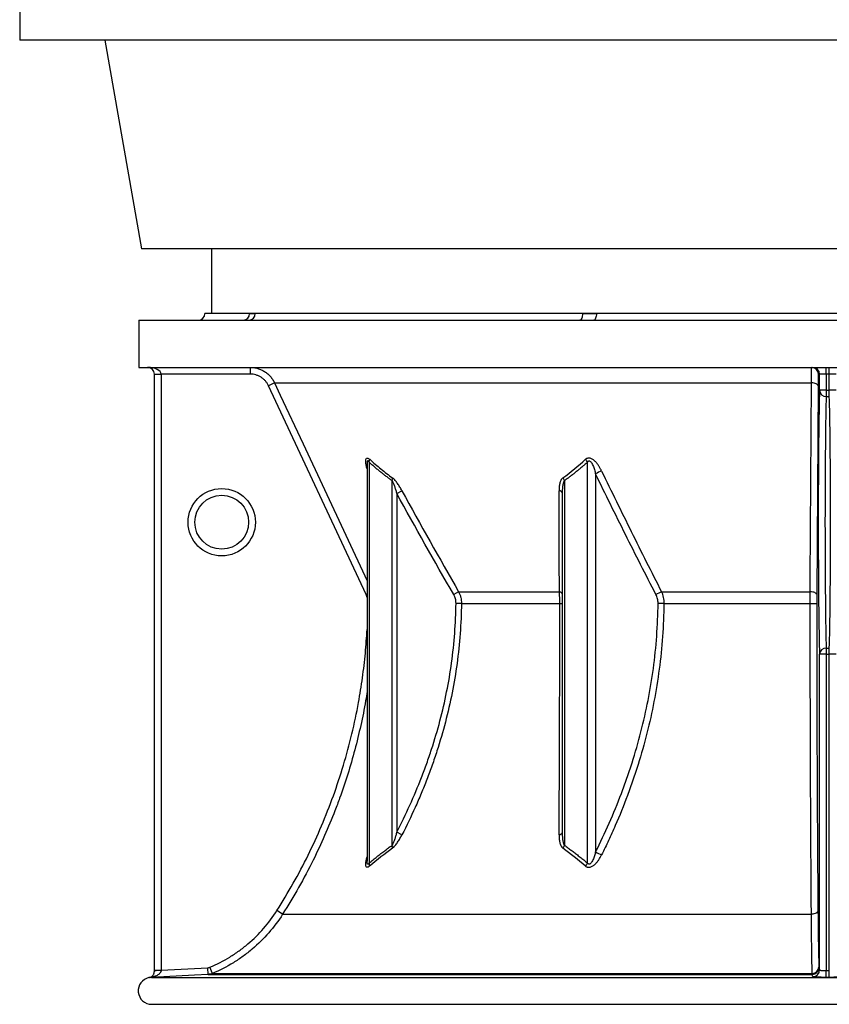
# Model space of a CAD drawing. Header units: millimetres. Extents: x 1979 to 3209, y 561 to 4041.
# Tile 1 of 8: x 1994 to 2595, y 561 to 1292. Entities that reach past the tile are written whole.
import ezdxf

# ---------------------------------------------------------------- set-up
doc = ezdxf.new("R2010")
doc.units = ezdxf.units.MM

msp = doc.modelspace()

# ---------------------------------------------------------------- linework, layer by layer
at = {"color": 7, "linetype": 'Continuous', "lineweight": 25}
for p, q in [((1993.53, 1306.67), (1993.53, 1276.67)), ((3193.53, 1276.67), (1993.53, 1276.67)), ((2056.72, 1276.67), (2084.03, 1121.78)), ((3103.03, 1121.78), (2084.03, 1121.78)), ((2136.03, 1121.78), (2136.03, 1073.78)), ((2082.03, 1068.78), (2082.03, 1033.78)), ((2082.03, 1068.78), (2593.53, 1068.78)), ((2164.13, 1073.78), (2131.03, 1073.78)), ((2168.4, 1073.78), (2164.13, 1073.78)), ((2411.39, 1073.78), (2168.4, 1073.78)), ((2421.71, 1073.78), (2411.39, 1073.78)), ((2765.34, 1073.78), (2421.71, 1073.78)), ((2593.53, 1068.78), (3105.03, 1068.78)), ((2082.03, 1033.78), (3105.03, 1033.78)), ((2164.65, 1033.78), (2164.65, 1028.78)), ((2592.4, 1028.78), (2592.4, 1033.78)), ((2594.65, 1028.78), (2594.65, 1033.78)), ((2093.53, 1028.78), (2098.53, 1028.78)), ((2093.53, 586.15), (2093.53, 1028.78)), ((2164.65, 1028.78), (2098.53, 1028.78)), ((2098.53, 1028.78), (2098.53, 586.15)), ((2587.4, 1028.78), (2586.51, 1028.78)), ((2592.4, 1028.78), (2587.4, 1028.78)), ((2587.4, 1016.86), (2587.4, 1028.78)), ((2594.65, 1028.78), (2592.4, 1028.78)), ((2592.4, 1028.78), (2592.4, 1016.86)), ((2599.65, 1028.78), (2594.65, 1028.78)), ((2594.65, 1016.86), (2594.65, 1028.78)), ((2182.79, 1022.23), (2178.26, 1020.12)), ((2250.69, 865.03), (2178.26, 1020.12)), ((2182.79, 1022.23), (2581.46, 1022.23)), ((2586.32, 1020.12), (2585.31, 865.03)), ((2592.4, 1016.86), (2587.4, 1016.86)), ((2592.4, 1016.86), (2592.4, 1012.19)), ((2592.4, 1016.86), (2594.65, 1016.86)), ((2594.65, 1012.19), (2594.65, 1016.86)), ((2599.65, 1016.86), (2594.65, 1016.86)), ((2592.4, 1012.19), (2594.65, 1012.19)), ((2251.46, 961.97), (2251.46, 667.12)), ((2251.5, 961.87), (2251.5, 962.1)), ((2252.93, 963.38), (2252.93, 665.73)), ((2415.09, 665.73), (2415.09, 963.38)), ((2421.12, 954.66), (2421.12, 673.91)), ((2269.96, 678.82), (2269.96, 949.65)), ((2398.05, 949.65), (2398.05, 678.82)), ((2273.5, 940.07), (2277.33, 942.18)), ((2273.5, 940.07), (2273.5, 688.68)), ((2396.58, 688.68), (2396.58, 940.07)), ((2319.42, 867.14), (2315.75, 865.03)), ((2319.42, 867.14), (2394.25, 867.14)), ((2470.11, 867.14), (2580.49, 867.14)), ((2321.53, 858.51), (2317.49, 858.55)), ((2321.53, 858.51), (2394.54, 858.51)), ((2471.82, 858.51), (2580.49, 858.51)), ((2592.4, 820.71), (2587.4, 820.71)), ((2587.4, 586.29), (2587.4, 820.71)), ((2592.4, 825.38), (2592.4, 820.71)), ((2592.4, 825.38), (2594.65, 825.38)), ((2592.4, 820.71), (2594.65, 820.71)), ((2592.4, 820.71), (2592.4, 585.78)), ((2594.65, 820.71), (2594.65, 825.38)), ((2599.65, 820.71), (2594.65, 820.71)), ((2594.65, 585.78), (2594.65, 820.71)), ((2277.37, 686.67), (2273.5, 688.68)), ((2188.74, 627.66), (2184.53, 630.34)), ((2188.74, 627.66), (2581.36, 627.66)), ((2093.53, 586.15), (2098.53, 586.15)), ((2098.53, 586.15), (2133.13, 587.96)), ((2133.4, 582.97), (2133.13, 587.96)), ((2136.76, 583.74), (2134.82, 588.35)), ((2586.95, 587.96), (2587.4, 586.29)), ((2592.4, 580.78), (2592.4, 585.78)), ((2592.4, 585.78), (2594.65, 585.78)), ((2594.65, 580.78), (2594.65, 585.78)), ((2091.4, 580.77), (2091.4, 580.84)), ((2091.4, 580.77), (3095.65, 580.77)), ((2133.4, 582.97), (2581.96, 582.97)), ((2136.76, 583.74), (2581.98, 583.74)), ((2594.65, 580.78), (2592.4, 580.78)), ((2092.03, 560.78), (3095.03, 560.78))]:
    msp.add_line(p, q, dxfattribs=at)
at = {"color": 1, "linetype": 'Continuous', "lineweight": 25}
for p, q in [((2251.46, 865.39), (2250.69, 865.03)), ((2251.46, 862.91), (2250.69, 865.03)), ((2091.48, 560.78), (3095.57, 560.78))]:
    msp.add_line(p, q, dxfattribs=at)
at = {"color": 7, "linetype": 'Continuous', "lineweight": 25, "flags": 128}
for points in [[(2411.39, 1073.78), (2411.35, 1072.81), (2411.24, 1071.87), (2411.05, 1071), (2410.81, 1070.25), (2410.51, 1069.62), (2410.17, 1069.16), (2409.8, 1068.88), (2409.42, 1068.78)], [(2421.71, 1073.78), (2421.68, 1072.81), (2421.57, 1071.87), (2421.4, 1071), (2421.17, 1070.25), (2420.89, 1069.62), (2420.56, 1069.16), (2420.22, 1068.88), (2419.85, 1068.78)], [(2580.49, 867.14), (2580.54, 876.2), (2580.77, 912.44), (2581.46, 1022.23)], [(2586.32, 1020.12), (2586.22, 1020.52), (2585.94, 1020.91), (2585.49, 1021.27), (2584.88, 1021.59), (2584.15, 1021.85), (2583.32, 1022.05), (2582.41, 1022.18), (2581.46, 1022.23)], [(2585.31, 865.03), (2585.21, 865.43), (2584.93, 865.81), (2584.49, 866.17), (2583.89, 866.49), (2583.16, 866.75), (2582.33, 866.95), (2581.43, 867.08), (2580.49, 867.14)], [(2471.82, 858.51), (2471.29, 858.51), (2470.75, 858.51), (2470.19, 858.52), (2469.63, 858.53), (2469.08, 858.53), (2468.54, 858.54), (2468.01, 858.54), (2467.52, 858.55)], [(2586.24, 630.34), (2586.13, 629.83), (2585.85, 629.34), (2585.4, 628.88), (2584.8, 628.48), (2584.06, 628.15), (2583.22, 627.89), (2582.31, 627.73), (2581.36, 627.66)], [(2133.4, 582.97), (2123.41, 582.44), (2091.4, 580.77)], [(2582.41, 581.29), (2582.27, 581.82), (2581.96, 582.97)]]:
    msp.add_lwpolyline(points, dxfattribs=at)
at = {"color": 1, "linetype": 'Continuous', "lineweight": 25, "flags": 128}
msp.add_lwpolyline([(2182.79, 1022.23), (2187.02, 1013.17), (2203.94, 976.93), (2251.46, 875.17)], dxfattribs=at)
at = {"color": 7, "linetype": 'Continuous', "lineweight": 25}
for radius in [25, 20]:
    msp.add_circle((2143.53, 918.78), radius, dxfattribs=at)
for centre, radius, start, end in [((2126.03, 1073.78), 5, 270, 0), ((2159.3, 1073.61), 4.83, 272.20417, 2.04636), ((2163.6, 1073.59), 4.81, 272.51273, 2.30956), ((2088.53, 1028.78), 5, 0, 90), ((2581.51, 1028.78), 5, 359.99721, 89.99721), ((2582.4, 1028.78), 5, 359.99721, 89.99721), ((2592.27, 1017.06), 4.87, 182.35057, 271.54987), ((2248.54, 965.47), 4.86, 334.57497, 0.32449), ((2407.94, 960.13), 7.85, 24.5256, 43.1725), ((2265.02, 951.52), 5.28, 339.28826, 2.65362), ((2390.89, 947.04), 7.62, 20.05061, 38.31611), ((2431.32, 938.79), 18.86, 107.58812, 122.73188), ((2393.79, 939.29), 2.91, 15.6687, 85.73239), ((2393.88, 864.38), 2.78, 13.35807, 82.36205), ((2476.25, 849.94), 18.27, 109.6585, 124.30635), ((2394.86, 889.89), 31.39, 269.40188, 273.14133), ((2581.62, 993.15), 134.65, 269.51927, 271.56456), ((2592.27, 820.51), 4.87, 88.45013, 177.64943), ((2393.86, 689.51), 2.85, 273.3263, 342.95089), ((2265.02, 676.96), 5.28, 357.19494, 20.63356), ((2390.89, 681.42), 7.62, 321.70268, 340.03206), ((2431.29, 689.15), 18.32, 236.28362, 251.92407), ((2248.44, 663.76), 4.9, 356.41808, 23.64), ((2407.89, 668.73), 7.79, 317.42682, 337.35785), ((2097.27, 567.47), 18.38, 86.14189, 101.75916), ((2581.95, 587.97), 5, 270.08777, 359.9146), ((2582.09, 588.58), 4.84, 268.65081, 357.2342), ((2582.4, 586.29), 5, 270.08018, 359.91458), ((2091.53, 570.78), 10, 101.54162, 269.75722), ((2091.24, 577.1), 3.74, 87.60047, 107.88744), ((2092.03, 688.78), 128, 269.75722, 270)]:
    msp.add_arc(centre, radius, start, end, dxfattribs=at)
for centre, major_axis, ratio, start_param, end_param in [((2088.53, 1028.78), (10, 0), 0.5, 0, 1.570796), ((2587.92, 918.78), (0, 105), 0.013964, 0.365207, 2.776385), ((2592.92, 918.78), (0, 100), 0.014662, 0.365207, 2.776385), ((2594.13, 918.78), (0, 100), 0.014662, 3.5068, 5.917978)]:
    msp.add_ellipse(centre, major_axis=major_axis, ratio=ratio, start_param=start_param, end_param=end_param, dxfattribs=at)
for points, knots in [([(2164.13, 1073.78), (2164.47, 1073.78), (2164.82, 1073.75), (2165.52, 1073.7), (2165.88, 1073.68), (2166.59, 1073.68), (2166.95, 1073.7), (2167.67, 1073.75), (2168.04, 1073.78), (2168.4, 1073.78)], [0, 0, 0, 0, 0.25, 0.25, 0.5, 0.5, 0.75, 0.75, 1, 1, 1, 1]), ([(2411.39, 1073.78), (2412.24, 1073.78), (2413.1, 1073.75), (2414.82, 1073.7), (2415.67, 1073.68), (2417.4, 1073.68), (2418.26, 1073.7), (2419.98, 1073.75), (2420.85, 1073.78), (2421.71, 1073.78)], [0, 0, 0, 0, 0.25, 0.25, 0.5, 0.5, 0.75, 0.75, 1, 1, 1, 1]), ([(2164.65, 1033.78), (2165.61, 1033.78), (2166.55, 1033.71), (2168.41, 1033.45), (2169.33, 1033.25), (2170.7, 1032.85), (2171.15, 1032.7), (2172.04, 1032.37), (2172.48, 1032.19), (2173.77, 1031.61), (2174.6, 1031.16), (2175.79, 1030.41), (2176.18, 1030.14), (2176.94, 1029.57), (2177.32, 1029.28), (2178.4, 1028.35), (2179.07, 1027.69), (2180.31, 1026.27), (2180.88, 1025.52), (2181.66, 1024.33), (2181.91, 1023.92), (2182.37, 1023.09), (2182.59, 1022.67), (2182.79, 1022.23)], [0, 0, 0, 0, 0.125, 0.125, 0.25, 0.25, 0.3125, 0.3125, 0.375, 0.375, 0.5, 0.5, 0.5625, 0.5625, 0.625, 0.625, 0.75, 0.75, 0.875, 0.875, 0.9375, 0.9375, 1, 1, 1, 1]), ([(2581.46, 1022.23), (2581.46, 1023.1), (2581.46, 1023.92), (2581.46, 1025.5), (2581.46, 1026.25), (2581.47, 1027.32), (2581.47, 1027.66), (2581.47, 1028.33), (2581.47, 1028.65), (2581.47, 1029.57), (2581.48, 1030.14), (2581.48, 1030.89), (2581.48, 1031.13), (2581.48, 1031.59), (2581.49, 1031.8), (2581.49, 1032.39), (2581.49, 1032.71), (2581.5, 1033.24), (2581.5, 1033.44), (2581.51, 1033.65), (2581.51, 1033.7), (2581.51, 1033.76), (2581.51, 1033.78), (2581.51, 1033.78)], [0, 0, 0, 0, 0.125, 0.125, 0.25, 0.25, 0.3125, 0.3125, 0.375, 0.375, 0.5, 0.5, 0.5625, 0.5625, 0.625, 0.625, 0.75, 0.75, 0.875, 0.875, 0.9375, 0.9375, 1, 1, 1, 1]), ([(2178.26, 1020.12), (2177.96, 1020.77), (2177.61, 1021.4), (2176.83, 1022.59), (2176.4, 1023.15), (2175.47, 1024.21), (2174.97, 1024.71), (2174.15, 1025.4), (2173.87, 1025.63), (2173.3, 1026.05), (2173.01, 1026.25), (2172.11, 1026.82), (2171.49, 1027.15), (2170.53, 1027.59), (2170.2, 1027.73), (2169.53, 1027.97), (2169.19, 1028.09), (2167.48, 1028.58), (2166.09, 1028.78), (2164.65, 1028.78)], [0, 0, 0, 0, 0.125, 0.125, 0.25, 0.25, 0.375, 0.375, 0.4375, 0.4375, 0.5, 0.5, 0.625, 0.625, 0.6875, 0.6875, 0.75, 0.75, 1, 1, 1, 1]), ([(2586.51, 1028.78), (2586.5, 1028.78), (2586.49, 1028.73), (2586.47, 1028.53), (2586.46, 1028.38), (2586.45, 1027.98), (2586.44, 1027.74), (2586.42, 1027.3), (2586.42, 1027.14), (2586.41, 1026.8), (2586.41, 1026.62), (2586.39, 1026.05), (2586.39, 1025.63), (2586.37, 1024.94), (2586.37, 1024.7), (2586.36, 1024.19), (2586.36, 1023.93), (2586.34, 1022.6), (2586.33, 1021.42), (2586.32, 1020.12)], [0, 0, 0, 0, 0.125, 0.125, 0.25, 0.25, 0.375, 0.375, 0.4375, 0.4375, 0.5, 0.5, 0.625, 0.625, 0.6875, 0.6875, 0.75, 0.75, 1, 1, 1, 1]), ([(2253.4, 965.5), (2256.14, 963.03), (2258.92, 960.64), (2264.55, 956.06), (2267.4, 953.86), (2270.3, 951.77)], [0, 0, 0, 0, 0.5, 0.5, 1, 1, 1, 1]), ([(2425.62, 956.77), (2425.31, 957.42), (2424.98, 958.05), (2424.29, 959.31), (2423.92, 959.92), (2423.13, 961.14), (2422.72, 961.73), (2421.82, 962.88), (2421.33, 963.45), (2420.56, 964.23), (2420.29, 964.48), (2419.73, 964.95), (2419.43, 965.18), (2418.83, 965.6), (2418.51, 965.78), (2417.87, 966.1), (2417.53, 966.23), (2417.03, 966.37), (2416.86, 966.4), (2416.52, 966.45), (2416.36, 966.47), (2415.86, 966.48), (2415.54, 966.44), (2414.94, 966.29), (2414.65, 966.17), (2414.13, 965.88), (2413.89, 965.7), (2413.67, 965.5)], [0, 0, 0, 0, 0.125, 0.125, 0.25, 0.25, 0.375, 0.375, 0.5, 0.5, 0.5625, 0.5625, 0.625, 0.625, 0.6875, 0.6875, 0.75, 0.75, 0.78125, 0.78125, 0.8125, 0.8125, 0.875, 0.875, 0.9375, 0.9375, 1, 1, 1, 1]), ([(2269.96, 949.65), (2269.61, 949.91), (2268.9, 950.42), (2267.85, 951.19), (2266.79, 951.98), (2265.73, 952.78), (2264.67, 953.6), (2263.6, 954.42), (2262.54, 955.26), (2261.48, 956.12), (2260.41, 956.98), (2259.35, 957.86), (2258.28, 958.75), (2257.21, 959.65), (2256.14, 960.56), (2255.07, 961.49), (2254, 962.43), (2253.28, 963.07), (2252.93, 963.38)], [0, 0, 0, 0, 0.060487, 0.121232, 0.182237, 0.243505, 0.305037, 0.366837, 0.428906, 0.491247, 0.553861, 0.616751, 0.679919, 0.743367, 0.807097, 0.871111, 0.935412, 1, 1, 1, 1]), ([(2415.09, 963.38), (2414.73, 963.07), (2414.01, 962.43), (2412.94, 961.49), (2411.87, 960.56), (2410.8, 959.65), (2409.73, 958.75), (2408.67, 957.86), (2407.6, 956.98), (2406.53, 956.12), (2405.47, 955.26), (2404.41, 954.42), (2403.34, 953.6), (2402.28, 952.78), (2401.22, 951.98), (2400.17, 951.19), (2399.11, 950.42), (2398.4, 949.91), (2398.05, 949.65)], [0, 0, 0, 0, 0.064588, 0.128889, 0.192903, 0.256633, 0.320081, 0.383249, 0.446139, 0.508753, 0.571094, 0.633163, 0.694963, 0.756495, 0.817763, 0.878768, 0.939513, 1, 1, 1, 1]), ([(2415.09, 963.38), (2415.21, 963.6), (2415.34, 963.8), (2415.6, 964.06), (2415.69, 964.14), (2415.89, 964.27), (2416, 964.31), (2416.24, 964.37), (2416.36, 964.37), (2416.61, 964.32), (2416.74, 964.28), (2416.97, 964.16), (2417.08, 964.08), (2417.29, 963.91), (2417.39, 963.82), (2417.67, 963.52), (2417.83, 963.3), (2418.15, 962.85), (2418.29, 962.62), (2418.69, 961.9), (2418.92, 961.41), (2419.36, 960.4), (2419.56, 959.89), (2419.92, 958.86), (2420.1, 958.34), (2420.58, 956.77), (2420.86, 955.72), (2421.12, 954.66)], [0, 0, 0, 0, 0.0625, 0.0625, 0.09375, 0.09375, 0.125, 0.125, 0.15625, 0.15625, 0.1875, 0.1875, 0.21875, 0.21875, 0.25, 0.25, 0.3125, 0.3125, 0.375, 0.375, 0.5, 0.5, 0.625, 0.625, 0.75, 0.75, 1, 1, 1, 1]), ([(2277.33, 942.18), (2276.83, 943.1), (2276.31, 944), (2275.23, 945.78), (2274.67, 946.65), (2273.79, 947.9), (2273.5, 948.31), (2272.88, 949.12), (2272.57, 949.5), (2271.94, 950.24), (2271.62, 950.59), (2271.13, 951.07), (2270.96, 951.23), (2270.63, 951.51), (2270.46, 951.65), (2270.3, 951.77)], [0, 0, 0, 0, 0.25, 0.25, 0.5, 0.5, 0.625, 0.625, 0.75, 0.75, 0.875, 0.875, 0.9375, 0.9375, 1, 1, 1, 1]), ([(2396.87, 951.77), (2396.54, 951.52), (2396.26, 951.24), (2395.76, 950.6), (2395.55, 950.24), (2395.17, 949.5), (2395.02, 949.11), (2394.74, 948.31), (2394.62, 947.9), (2394.33, 946.63), (2394.2, 945.77), (2394.03, 944), (2394, 943.1), (2394, 942.18)], [0, 0, 0, 0, 0.125, 0.125, 0.25, 0.25, 0.375, 0.375, 0.5, 0.5, 0.75, 0.75, 1, 1, 1, 1]), ([(2465.96, 865.03), (2458.3, 879.84), (2450.75, 894.73), (2435.82, 924.61), (2428.43, 939.61), (2421.12, 954.66)], [0, 0, 0, 0, 0.5, 0.5, 1, 1, 1, 1]), ([(2425.62, 956.77), (2432.88, 941.73), (2440.21, 926.73), (2455.03, 896.85), (2462.51, 881.96), (2470.11, 867.14)], [0, 0, 0, 0, 0.5, 0.5, 1, 1, 1, 1]), ([(2269.96, 949.65), (2270.07, 949.5), (2270.17, 949.33), (2270.37, 948.98), (2270.47, 948.79), (2270.74, 948.24), (2270.91, 947.85), (2271.24, 947.07), (2271.39, 946.67), (2271.69, 945.86), (2271.84, 945.46), (2272.26, 944.23), (2272.52, 943.41), (2273.03, 941.74), (2273.27, 940.91), (2273.5, 940.07)], [0, 0, 0, 0, 0.0625, 0.0625, 0.125, 0.125, 0.25, 0.25, 0.375, 0.375, 0.5, 0.5, 0.75, 0.75, 1, 1, 1, 1]), ([(2396.58, 940.07), (2396.58, 940.91), (2396.6, 941.74), (2396.67, 943.4), (2396.73, 944.23), (2396.91, 945.87), (2397.03, 946.68), (2397.3, 947.86), (2397.41, 948.24), (2397.61, 948.8), (2397.68, 948.98), (2397.85, 949.33), (2397.94, 949.5), (2398.05, 949.65)], [0, 0, 0, 0, 0.25, 0.25, 0.5, 0.5, 0.75, 0.75, 0.875, 0.875, 0.9375, 0.9375, 1, 1, 1, 1]), ([(2317.49, 858.55), (2317.5, 859.69), (2317.36, 860.8), (2316.92, 862.44), (2316.73, 862.98), (2316.29, 864.02), (2316.04, 864.53), (2315.75, 865.03)], [0, 0, 0, 0, 0.5, 0.5, 0.75, 0.75, 1, 1, 1, 1]), ([(2319.42, 867.14), (2319.77, 866.47), (2320.08, 865.79), (2320.61, 864.39), (2320.83, 863.67), (2321.37, 861.49), (2321.54, 860.01), (2321.53, 858.51)], [0, 0, 0, 0, 0.25, 0.25, 0.5, 0.5, 1, 1, 1, 1]), ([(2394.54, 858.51), (2394.54, 859.26), (2394.53, 860.01), (2394.51, 861.5), (2394.49, 862.24), (2394.42, 864.42), (2394.34, 865.81), (2394.25, 867.14)], [0, 0, 0, 0, 0.25, 0.25, 0.5, 0.5, 1, 1, 1, 1]), ([(2467.52, 858.55), (2467.53, 859.69), (2467.4, 860.81), (2467, 862.45), (2466.83, 862.99), (2466.44, 864.03), (2466.21, 864.54), (2465.96, 865.03)], [0, 0, 0, 0, 0.5, 0.5, 0.75, 0.75, 1, 1, 1, 1]), ([(2470.11, 867.14), (2470.39, 866.48), (2470.64, 865.79), (2471.07, 864.4), (2471.26, 863.67), (2471.69, 861.5), (2471.83, 860.02), (2471.82, 858.51)], [0, 0, 0, 0, 0.25, 0.25, 0.5, 0.5, 1, 1, 1, 1]), ([(2580.49, 858.51), (2580.49, 860), (2580.49, 861.47), (2580.49, 863.64), (2580.49, 864.35), (2580.49, 865.77), (2580.49, 866.46), (2580.49, 867.14)], [0, 0, 0, 0, 0.5, 0.5, 0.75, 0.75, 1, 1, 1, 1]), ([(2585.31, 865.03), (2585.31, 864.01), (2585.3, 862.94), (2585.3, 860.77), (2585.29, 859.67), (2585.29, 858.55)], [0, 0, 0, 0, 0.5, 0.5, 1, 1, 1, 1]), ([(2273.5, 688.68), (2280.34, 701.87), (2286.47, 715.38), (2293.21, 732.68), (2294.51, 736.17), (2297.01, 743.15), (2298.2, 746.65), (2301.63, 757.18), (2303.71, 764.24), (2309.31, 785.54), (2312.2, 799.9), (2316.21, 828.96), (2317.32, 843.67), (2317.49, 858.55)], [0, 0, 0, 0, 0.25, 0.25, 0.3125, 0.3125, 0.375, 0.375, 0.5, 0.5, 0.75, 0.75, 1, 1, 1, 1]), ([(2321.53, 858.51), (2321.36, 843.46), (2320.24, 828.6), (2316.23, 799.21), (2313.34, 784.69), (2307.72, 763.15), (2305.63, 756.01), (2302.19, 745.35), (2300.99, 741.81), (2298.49, 734.75), (2297.19, 731.23), (2294.48, 724.22), (2293.08, 720.74), (2290.18, 713.81), (2288.69, 710.37), (2284.07, 700.11), (2280.81, 693.35), (2277.37, 686.67)], [0, 0, 0, 0, 0.25, 0.25, 0.5, 0.5, 0.625, 0.625, 0.6875, 0.6875, 0.75, 0.75, 0.8125, 0.8125, 0.875, 0.875, 1, 1, 1, 1]), ([(2394.03, 686.67), (2394.1, 699.98), (2394.17, 713.61), (2394.25, 731.06), (2394.26, 734.57), (2394.29, 741.62), (2394.3, 745.17), (2394.33, 752.29), (2394.34, 755.87), (2394.37, 763.05), (2394.38, 766.65), (2394.44, 784.7), (2394.47, 799.27), (2394.52, 828.68), (2394.53, 843.52), (2394.54, 858.51)], [0, 0, 0, 0, 0.25, 0.25, 0.3125, 0.3125, 0.375, 0.375, 0.4375, 0.4375, 0.5, 0.5, 0.75, 0.75, 1, 1, 1, 1]), ([(2421.12, 673.91), (2428.23, 688.01), (2434.64, 702.49), (2441.71, 721.11), (2443.07, 724.86), (2445.05, 730.53), (2445.7, 732.42), (2446.96, 736.23), (2447.59, 738.14), (2450.62, 747.69), (2452.84, 755.39), (2458.8, 778.62), (2461.89, 794.3), (2466.16, 826.1), (2467.35, 842.21), (2467.52, 858.55)], [0, 0, 0, 0, 0.25, 0.25, 0.3125, 0.3125, 0.34375, 0.34375, 0.375, 0.375, 0.5, 0.5, 0.75, 0.75, 1, 1, 1, 1]), ([(2471.82, 858.51), (2471.66, 842), (2470.48, 825.73), (2466.24, 793.6), (2463.18, 777.74), (2457.25, 754.26), (2455.05, 746.48), (2451.43, 734.89), (2450.16, 731.04), (2447.54, 723.39), (2446.17, 719.58), (2441.94, 708.26), (2438.93, 700.81), (2434.13, 689.79), (2432.49, 686.14), (2429.11, 678.9), (2427.38, 675.3), (2425.61, 671.74)], [0, 0, 0, 0, 0.25, 0.25, 0.5, 0.5, 0.625, 0.625, 0.6875, 0.6875, 0.75, 0.75, 0.875, 0.875, 0.9375, 0.9375, 1, 1, 1, 1]), ([(2581.36, 627.66), (2581.29, 636.28), (2581.23, 645.04), (2581.1, 662.85), (2581.04, 671.89), (2580.94, 690.26), (2580.89, 699.58), (2580.8, 718.5), (2580.75, 728.1), (2580.7, 742.71), (2580.68, 747.62), (2580.65, 757.5), (2580.63, 762.47), (2580.59, 777.41), (2580.57, 787.44), (2580.54, 802.58), (2580.53, 807.65), (2580.52, 817.78), (2580.51, 822.86), (2580.49, 838.1), (2580.49, 848.29), (2580.49, 858.51)], [0, 0, 0, 0, 0.125, 0.125, 0.25, 0.25, 0.375, 0.375, 0.5, 0.5, 0.5625, 0.5625, 0.625, 0.625, 0.75, 0.75, 0.8125, 0.8125, 0.875, 0.875, 1, 1, 1, 1]), ([(2585.29, 858.55), (2585.29, 848.44), (2585.3, 838.37), (2585.32, 818.33), (2585.34, 808.35), (2585.38, 788.49), (2585.41, 778.61), (2585.45, 763.85), (2585.47, 758.94), (2585.5, 749.15), (2585.52, 744.29), (2585.58, 729.82), (2585.63, 720.31), (2585.73, 701.57), (2585.78, 692.34), (2585.89, 674.15), (2585.96, 665.19), (2586.09, 647.56), (2586.16, 638.88), (2586.24, 630.34)], [0, 0, 0, 0, 0.125, 0.125, 0.25, 0.25, 0.375, 0.375, 0.4375, 0.4375, 0.5, 0.5, 0.625, 0.625, 0.75, 0.75, 0.875, 0.875, 1, 1, 1, 1]), ([(2273.5, 688.68), (2273.27, 687.81), (2273.04, 686.95), (2272.55, 685.24), (2272.29, 684.39), (2271.73, 682.71), (2271.43, 681.88), (2270.93, 680.66), (2270.76, 680.26), (2270.48, 679.69), (2270.38, 679.51), (2270.18, 679.15), (2270.07, 678.98), (2269.96, 678.82)], [0, 0, 0, 0, 0.25, 0.25, 0.5, 0.5, 0.75, 0.75, 0.875, 0.875, 0.9375, 0.9375, 1, 1, 1, 1]), ([(2398.05, 678.82), (2397.94, 678.98), (2397.84, 679.15), (2397.67, 679.51), (2397.6, 679.7), (2397.39, 680.27), (2397.29, 680.67), (2397.11, 681.47), (2397.03, 681.88), (2396.91, 682.71), (2396.86, 683.13), (2396.73, 684.39), (2396.67, 685.24), (2396.6, 686.95), (2396.58, 687.81), (2396.58, 688.68)], [0, 0, 0, 0, 0.0625, 0.0625, 0.125, 0.125, 0.25, 0.25, 0.375, 0.375, 0.5, 0.5, 0.75, 0.75, 1, 1, 1, 1]), ([(2270.3, 676.7), (2270.64, 676.95), (2270.98, 677.25), (2271.65, 677.91), (2271.98, 678.28), (2272.63, 679.05), (2272.94, 679.45), (2273.56, 680.29), (2273.87, 680.72), (2274.75, 682.03), (2275.3, 682.93), (2276.37, 684.78), (2276.88, 685.71), (2277.37, 686.67)], [0, 0, 0, 0, 0.125, 0.125, 0.25, 0.25, 0.375, 0.375, 0.5, 0.5, 0.75, 0.75, 1, 1, 1, 1]), ([(2394.03, 686.67), (2394.02, 685.72), (2394.05, 684.77), (2394.21, 682.92), (2394.33, 682.02), (2394.62, 680.71), (2394.73, 680.28), (2395, 679.45), (2395.16, 679.05), (2395.53, 678.28), (2395.74, 677.92), (2396.24, 677.25), (2396.53, 676.94), (2396.87, 676.7)], [0, 0, 0, 0, 0.25, 0.25, 0.5, 0.5, 0.625, 0.625, 0.75, 0.75, 0.875, 0.875, 1, 1, 1, 1]), ([(2252.93, 665.73), (2253.43, 666.13), (2254.42, 666.94), (2255.9, 668.14), (2257.38, 669.31), (2258.83, 670.46), (2260.27, 671.58), (2261.7, 672.69), (2263.11, 673.77), (2264.51, 674.82), (2265.89, 675.86), (2267.26, 676.87), (2268.62, 677.85), (2269.52, 678.5), (2269.96, 678.82)], [0, 0, 0, 0, 0.0892, 0.177327, 0.264384, 0.350372, 0.435292, 0.519147, 0.601938, 0.683667, 0.764335, 0.843946, 0.9225, 1, 1, 1, 1]), ([(2398.05, 678.82), (2398.46, 678.52), (2399.29, 677.93), (2400.54, 677.02), (2401.8, 676.09), (2403.07, 675.14), (2404.36, 674.18), (2405.66, 673.19), (2406.97, 672.18), (2408.29, 671.15), (2409.63, 670.11), (2410.97, 669.04), (2412.33, 667.95), (2413.71, 666.85), (2414.62, 666.1), (2415.09, 665.73)], [0, 0, 0, 0, 0.071501, 0.143901, 0.217199, 0.2914, 0.366503, 0.44251, 0.519423, 0.597243, 0.675972, 0.755611, 0.836161, 0.917624, 1, 1, 1, 1]), ([(2421.12, 673.91), (2420.87, 672.91), (2420.59, 671.91), (2420.1, 670.43), (2419.93, 669.93), (2419.56, 668.96), (2419.36, 668.47), (2418.91, 667.52), (2418.67, 667.06), (2418.26, 666.38), (2418.11, 666.17), (2417.8, 665.76), (2417.63, 665.56), (2417.25, 665.21), (2417.04, 665.05), (2416.69, 664.9), (2416.57, 664.86), (2416.34, 664.83), (2416.22, 664.83), (2415.99, 664.88), (2415.88, 664.93), (2415.69, 665.04), (2415.6, 665.11), (2415.35, 665.34), (2415.21, 665.52), (2415.09, 665.73)], [0, 0, 0, 0, 0.25, 0.25, 0.375, 0.375, 0.5, 0.5, 0.625, 0.625, 0.6875, 0.6875, 0.75, 0.75, 0.8125, 0.8125, 0.84375, 0.84375, 0.875, 0.875, 0.90625, 0.90625, 0.9375, 0.9375, 1, 1, 1, 1]), ([(2413.63, 663.45), (2413.85, 663.27), (2414.09, 663.1), (2414.48, 662.9), (2414.62, 662.84), (2414.89, 662.74), (2415.04, 662.69), (2415.49, 662.58), (2415.8, 662.55), (2416.28, 662.56), (2416.44, 662.57), (2416.78, 662.61), (2416.94, 662.64), (2417.44, 662.76), (2417.76, 662.87), (2418.41, 663.16), (2418.73, 663.33), (2419.33, 663.7), (2419.62, 663.9), (2420.19, 664.35), (2420.47, 664.58), (2421.26, 665.32), (2421.76, 665.85), (2422.68, 666.95), (2423.1, 667.52), (2424.29, 669.27), (2424.98, 670.49), (2425.61, 671.74)], [0, 0, 0, 0, 0.0625, 0.0625, 0.09375, 0.09375, 0.125, 0.125, 0.1875, 0.1875, 0.21875, 0.21875, 0.25, 0.25, 0.3125, 0.3125, 0.375, 0.375, 0.4375, 0.4375, 0.5, 0.5, 0.625, 0.625, 0.75, 0.75, 1, 1, 1, 1]), ([(2134.82, 588.35), (2139.93, 590.5), (2144.83, 593.02), (2151.87, 597.34), (2154.16, 598.87), (2157.52, 601.29), (2158.62, 602.13), (2160.81, 603.84), (2161.88, 604.71), (2167.15, 609.17), (2171.05, 613.02), (2178.25, 621.26), (2181.55, 625.66), (2184.53, 630.34)], [0, 0, 0, 0, 0.25, 0.25, 0.375, 0.375, 0.4375, 0.4375, 0.5, 0.5, 0.75, 0.75, 1, 1, 1, 1]), ([(2586.24, 630.34), (2586.28, 625.66), (2586.32, 621.25), (2586.4, 615.04), (2586.43, 613.03), (2586.47, 610.13), (2586.48, 609.17), (2586.51, 607.31), (2586.53, 606.39), (2586.6, 601.94), (2586.66, 598.74), (2586.79, 593.02), (2586.86, 590.5), (2586.93, 588.35)], [0, 0, 0, 0, 0.25, 0.25, 0.375, 0.375, 0.4375, 0.4375, 0.5, 0.5, 0.75, 0.75, 1, 1, 1, 1]), ([(2188.74, 627.66), (2185.63, 622.77), (2182.19, 618.18), (2174.68, 609.57), (2170.61, 605.55), (2164.01, 599.96), (2161.73, 598.17), (2158.21, 595.63), (2157.02, 594.8), (2154.61, 593.19), (2153.39, 592.41), (2147.23, 588.63), (2142.1, 585.99), (2136.76, 583.74)], [0, 0, 0, 0, 0.25, 0.25, 0.5, 0.5, 0.625, 0.625, 0.6875, 0.6875, 0.75, 0.75, 1, 1, 1, 1]), ([(2581.98, 583.74), (2581.92, 585.99), (2581.85, 588.62), (2581.74, 594.59), (2581.68, 597.93), (2581.6, 603.5), (2581.58, 605.46), (2581.54, 608.5), (2581.53, 609.53), (2581.51, 611.64), (2581.5, 612.71), (2581.44, 618.15), (2581.4, 622.77), (2581.36, 627.66)], [0, 0, 0, 0, 0.25, 0.25, 0.5, 0.5, 0.625, 0.625, 0.6875, 0.6875, 0.75, 0.75, 1, 1, 1, 1]), ([(2090.09, 580.66), (2090.21, 580.7), (2090.37, 580.76), (2090.68, 580.91), (2090.85, 580.99), (2091.37, 581.3), (2091.72, 581.56), (2092.23, 582.07), (2092.4, 582.27), (2092.71, 582.7), (2092.87, 582.95), (2093.08, 583.38), (2093.14, 583.53), (2093.26, 583.85), (2093.32, 584.02), (2093.42, 584.39), (2093.46, 584.59), (2093.51, 585.01), (2093.53, 585.23), (2093.53, 585.46)], [0, 0, 0, 0, 0.125, 0.125, 0.25, 0.25, 0.5, 0.5, 0.625, 0.625, 0.75, 0.75, 0.8125, 0.8125, 0.875, 0.875, 0.9375, 0.9375, 1, 1, 1, 1]), ([(2098.51, 585.8), (2098.5, 585.59), (2098.46, 585.38), (2098.34, 584.98), (2098.26, 584.78), (2098.06, 584.42), (2097.95, 584.25), (2097.71, 583.92), (2097.58, 583.77), (2097.16, 583.35), (2096.86, 583.09), (2096.23, 582.64), (2095.9, 582.44), (2094.89, 581.9), (2094.19, 581.61), (2093.12, 581.26), (2092.77, 581.16), (2092.24, 581.02), (2092.07, 580.98), (2091.73, 580.9), (2091.56, 580.87), (2091.4, 580.84)], [0, 0, 0, 0, 0.0625, 0.0625, 0.125, 0.125, 0.1875, 0.1875, 0.25, 0.25, 0.375, 0.375, 0.5, 0.5, 0.75, 0.75, 0.875, 0.875, 0.9375, 0.9375, 1, 1, 1, 1]), ([(2587.4, 586.29), (2587.41, 586.25), (2587.44, 586.22), (2587.54, 586.17), (2587.58, 586.15), (2587.68, 586.12), (2587.74, 586.11), (2587.93, 586.06), (2588.08, 586.03), (2588.44, 585.97), (2588.65, 585.95), (2589.11, 585.9), (2589.36, 585.88), (2589.77, 585.85), (2589.91, 585.84), (2590.2, 585.83), (2590.35, 585.82), (2590.79, 585.8), (2591.1, 585.79), (2591.75, 585.78), (2592.07, 585.78), (2592.4, 585.78)], [0, 0, 0, 0, 0.125, 0.125, 0.1875, 0.1875, 0.25, 0.25, 0.375, 0.375, 0.5, 0.5, 0.625, 0.625, 0.6875, 0.6875, 0.75, 0.75, 0.875, 0.875, 1, 1, 1, 1]), ([(2090.09, 580.66), (2090.02, 580.63), (2089.95, 580.61), (2089.88, 580.59), (2089.81, 580.56), (2089.73, 580.54), (2089.66, 580.52), (2089.66, 580.52), (2089.66, 580.52), (2089.66, 580.52)], [0, 0, 0, 0, 0.000795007, 0.000795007, 0.000795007, 0.001590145, 0.001590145, 0.001590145, 0.001610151, 0.001610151, 0.001610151, 0.001610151]), ([(2592.4, 580.78), (2591.75, 580.78), (2591.1, 580.79), (2589.81, 580.8), (2589.19, 580.81), (2588.3, 580.83), (2588.01, 580.84), (2587.43, 580.85), (2587.15, 580.86), (2586.34, 580.89), (2585.84, 580.91), (2584.92, 580.95), (2584.5, 580.98), (2583.77, 581.04), (2583.46, 581.07), (2583.08, 581.11), (2582.96, 581.13), (2582.77, 581.16), (2582.69, 581.18), (2582.49, 581.23), (2582.42, 581.26), (2582.41, 581.29)], [0, 0, 0, 0, 0.125, 0.125, 0.25, 0.25, 0.3125, 0.3125, 0.375, 0.375, 0.5, 0.5, 0.625, 0.625, 0.75, 0.75, 0.8125, 0.8125, 0.875, 0.875, 1, 1, 1, 1]), ([(2604.65, 581.29), (2604.64, 581.26), (2604.57, 581.23), (2604.29, 581.16), (2604.1, 581.13), (2603.72, 581.08), (2603.58, 581.07), (2603.27, 581.04), (2603.09, 581.02), (2602.55, 580.98), (2602.13, 580.95), (2601.21, 580.91), (2600.7, 580.89), (2599.62, 580.85), (2599.05, 580.83), (2598.15, 580.82), (2597.84, 580.81), (2597.22, 580.8), (2596.9, 580.8), (2595.95, 580.79), (2595.31, 580.78), (2594.65, 580.78)], [0, 0, 0, 0, 0.125, 0.125, 0.25, 0.25, 0.3125, 0.3125, 0.375, 0.375, 0.5, 0.5, 0.625, 0.625, 0.75, 0.75, 0.8125, 0.8125, 0.875, 0.875, 1, 1, 1, 1])]:
    msp.add_open_spline(points, degree=3, knots=knots, dxfattribs=at)
at = {"color": 1, "linetype": 'Continuous', "lineweight": 25}
for points, knots in [([(2251.46, 958.36), (2251.35, 958.8), (2250.98, 960.19), (2250.62, 962.26), (2250.44, 964.47), (2250.67, 965.9), (2251.27, 966.51), (2252.01, 966.47), (2252.76, 966.05), (2253.22, 965.65), (2253.4, 965.5)], [0, 0, 0, 0, 0.095038, 0.306791, 0.480046, 0.654326, 0.753037, 0.852125, 0.943998, 1, 1, 1, 1]), ([(2252.93, 963.38), (2252.84, 963.53), (2252.69, 963.79), (2252.46, 964.09), (2252.25, 964.29), (2252.05, 964.38), (2251.87, 964.33), (2251.73, 964.16), (2251.52, 963.57), (2251.45, 962.81), (2251.47, 962.16), (2251.47, 962.1)], [0, 0, 0, 0, 0.110626, 0.1877183, 0.2701187, 0.3452177, 0.4228735, 0.4931829, 0.5914306, 0.9604793, 1, 1, 1, 1]), ([(2184.53, 630.34), (2188.65, 637.06), (2196.9, 650.5), (2207.91, 671.57), (2217.86, 693.25), (2226.61, 715.55), (2234.13, 738.32), (2240.37, 761.47), (2244.95, 783.15), (2248.15, 803.22), (2250.31, 821.3), (2251.08, 833.31), (2251.46, 839.16)], [0, 0, 0, 0, 0.106692, 0.213385, 0.321378, 0.429371, 0.537458, 0.645629, 0.753716, 0.837127, 0.920613, 1, 1, 1, 1]), ([(2251.46, 793.03), (2251.12, 790.74), (2249.84, 782.3), (2246.84, 767.85), (2242.45, 749.68), (2237.22, 731.68), (2232.16, 716.65), (2226.46, 701.42), (2220.09, 686), (2211.15, 666.94), (2200.86, 647.37), (2192.78, 634.24), (2188.74, 627.66)], [0, 0, 0, 0, 0.039082, 0.143768, 0.248453, 0.353909, 0.459365, 0.515514, 0.627834, 0.74039, 0.870014, 1, 1, 1, 1]), ([(2253.33, 663.45), (2252.97, 663.18), (2252.24, 662.64), (2251.35, 662.47), (2250.71, 662.9), (2250.44, 663.86), (2250.43, 665.13), (2250.62, 666.8), (2250.96, 668.55), (2251.34, 669.89), (2251.46, 670.33)], [0, 0, 0, 0, 0.113813, 0.227971, 0.329826, 0.469347, 0.583609, 0.698153, 0.901626, 1, 1, 1, 1]), ([(2252.93, 665.73), (2252.75, 665.46), (2252.5, 665.08), (2252.15, 664.84), (2251.93, 664.82), (2251.77, 664.96), (2251.57, 665.37), (2251.46, 666.08), (2251.49, 666.79), (2251.5, 667.07)], [0, 0, 0, 0, 0.206978, 0.297849, 0.384671, 0.47203, 0.550369, 0.823412, 1, 1, 1, 1]), ([(2089.66, 580.52), (2089.61, 580.54), (2089.58, 580.56), (2089.54, 580.58), (2089.53, 580.58), (2089.53, 580.58)], [0, 0, 0, 0, 0.5, 0.5, 1, 1, 1, 1])]:
    msp.add_open_spline(points, degree=3, knots=knots, dxfattribs=at)
at = {"color": 7, "linetype": 'Continuous', "lineweight": 25}
for points in [[(2396.87, 951.77), (2402.62, 955.95), (2408.22, 960.56), (2413.67, 965.5)], [(2315.75, 865.03), (2301.41, 889.9), (2287.36, 914.93), (2273.5, 940.07)], [(2277.33, 942.18), (2291.14, 917.05), (2305.14, 892.01), (2319.42, 867.14)], [(2394.25, 867.14), (2394.16, 892.01), (2394.08, 917.05), (2394, 942.18)], [(2270.3, 676.7), (2264.55, 672.52), (2258.9, 668.07), (2253.33, 663.45)], [(2413.63, 663.45), (2408.13, 668.07), (2402.55, 672.52), (2396.87, 676.7)], [(2093.53, 585.46), (2093.53, 585.69), (2093.53, 585.92), (2093.53, 586.15)], [(2098.53, 586.15), (2098.52, 586.03), (2098.51, 585.92), (2098.51, 585.8)], [(2133.13, 587.96), (2133.72, 587.99), (2134.28, 588.12), (2134.82, 588.35)], [(2586.93, 588.35), (2586.94, 588.12), (2586.95, 587.99), (2586.95, 587.96)], [(2091.4, 580.84), (2090.81, 580.76), (2090.23, 580.66), (2089.66, 580.52)], [(2091.4, 580.77), (2090.81, 580.74), (2090.23, 580.66), (2089.66, 580.52)], [(2136.76, 583.74), (2136.22, 583.51), (2135.12, 583.16), (2133.98, 583), (2133.4, 582.97)], [(2581.96, 582.97), (2581.96, 583), (2581.97, 583.16), (2581.98, 583.51), (2581.98, 583.74)]]:
    msp.add_open_spline(points, degree=3, dxfattribs=at)

doc.saveas('drawing.dxf')
